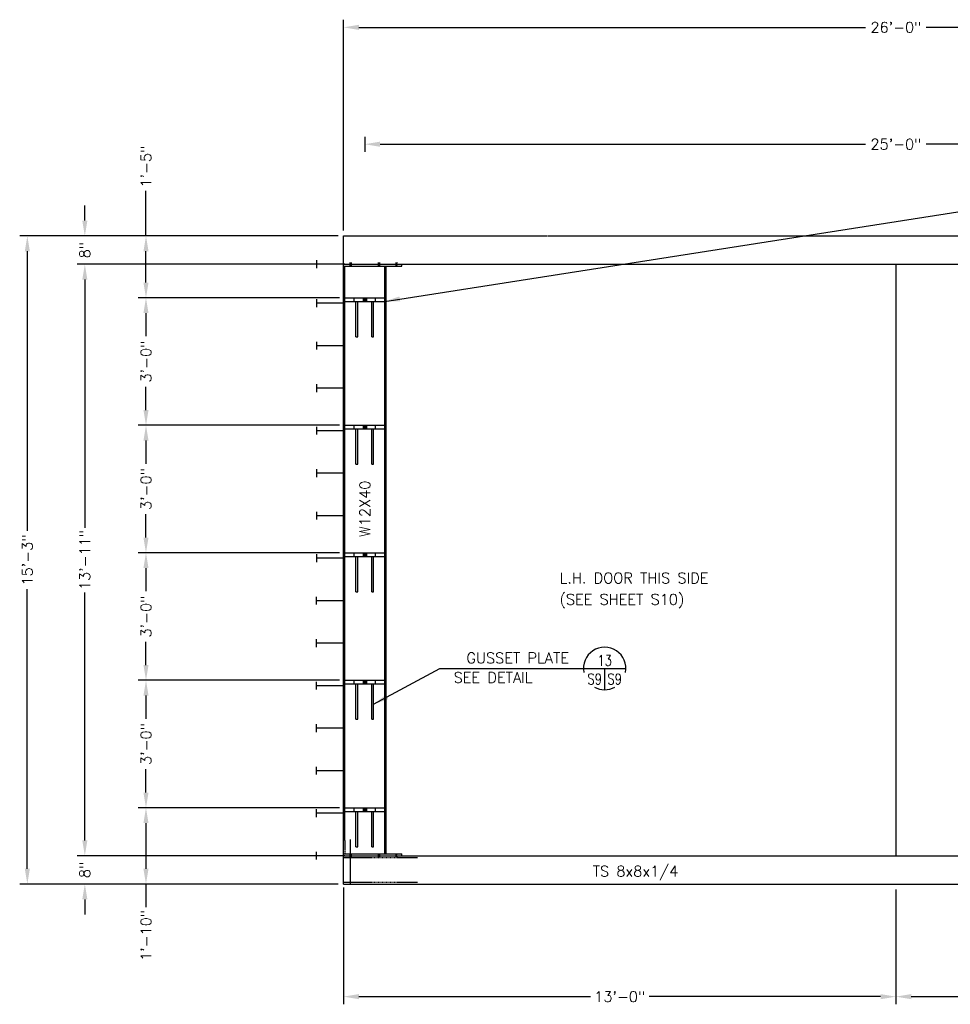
# Model space of a CAD drawing. Header units: feet. Extents: x 2874 to 4198, y -2126 to 3248.
# Tile 3 of 6: x 2874 to 3137, y 2970 to 3248. Entities that reach past the tile are written whole.
import ezdxf
from ezdxf.enums import TextEntityAlignment as Align

# ---------------------------------------------------------------- set-up
doc = ezdxf.new("R2010")
doc.units = ezdxf.units.FT
doc.header["$MEASUREMENT"] = 0
doc.linetypes.add('HIDDEN', pattern=[0.375, 0.25, -0.125])
doc.layers.get('0').update_dxf_attribs({"linetype": 'CONTINUOUS'})
doc.layers.get('DEFPOINTS').update_dxf_attribs({"linetype": 'CONTINUOUS'})
for name, color, linetype in [('COM-CALLOUT', 7, 'CONTINUOUS'), ('COM-DIMS', 2, 'CONTINUOUS'), ('S-ANNO-TEXT-LW15', 2, 'CONTINUOUS'), ('S-DETL-LW15', 4, 'CONTINUOUS'), ('S-DETL-LW15-HIDD', 4, 'HIDDEN')]:
    doc.layers.add(name, color=color, linetype=linetype)
doc.styles.add('SIMPLEX', font='simplex.shx')
doc.styles.add('TIGHT', font='SIMPLEX', dxfattribs={"width": 0.85})
doc.dimstyles.new('DIM', dxfattribs={"dimscale": 24, "dimtxt": 0.125, "dimasz": 0.18, "dimexe": 0.09, "dimexo": 0.0625, "dimgap": 0.05, "dimtad": 0, "dimdec": 0, "dimzin": 0, "dimdsep": 46, "dimlunit": 4, "dimtxsty": 'SIMPLEX', "dimcen": 0.09, "dimadec": 0, "dimazin": 0, "dimtfac": 1, "dimtdec": 0, "dimtofl": 0, "dimtmove": 0, "dimatfit": 3, "dimfxl": 0, "dimfrac": 1, "dimtolj": 1, "dimtzin": 0, "dimarcsym": 0})

# ---------------------------------------------------------------- blocks, each defined once
blk = doc.blocks.new('*D3')
at = {"layer": 'COM-DIMS', "color": 0, "lineweight": -2}
for p, q in [((2964.62, 3025.16), (2907.78, 3025.16)), ((2909.94, 3020.84), (2909.94, 3007.95)), ((2964.24, 3003.63), (2907.78, 3003.63)), ((2909.94, 3003.63), (2909.94, 2997.1))]:
    blk.add_line(p, q, dxfattribs=at)
at = {"layer": 'COM-DIMS', "color": 0}
for points in [[(2909.22, 3020.84), (2910.66, 3020.84), (2909.94, 3025.16)], [(2909.22, 3007.95), (2910.66, 3007.95), (2909.94, 3003.63)]]:
    blk.add_solid(points, dxfattribs=at)
at = {"layer": 'DEFPOINTS', "color": 0}
for p in [(2909.94, 3025.16), (2966.12, 3025.16), (2965.74, 3003.63)]:
    blk.add_point(p, dxfattribs=at)
at = {"layer": 'COM-DIMS', "color": 0, "insert": (2909.94, 2989.12), "char_height": 3, "attachment_point": 5, "rotation": 90, "style": 'SIMPLEX'}
blk.add_mtext('\\A1;1\'-10"', dxfattribs=at)
blk = doc.blocks.new('*D4')
at = {"layer": 'COM-DIMS', "color": 0, "lineweight": -2}
for p, q in [((2964.62, 3061.16), (2907.78, 3061.16)), ((2909.94, 3056.84), (2909.94, 3050.29)), ((2909.94, 3029.48), (2909.94, 3036.03)), ((2964.62, 3025.16), (2907.78, 3025.16))]:
    blk.add_line(p, q, dxfattribs=at)
at = {"layer": 'COM-DIMS', "color": 0}
for points in [[(2909.22, 3056.84), (2910.66, 3056.84), (2909.94, 3061.16)], [(2909.22, 3029.48), (2910.66, 3029.48), (2909.94, 3025.16)]]:
    blk.add_solid(points, dxfattribs=at)
at = {"layer": 'DEFPOINTS', "color": 0}
for p in [(2909.94, 3061.16), (2966.12, 3061.16), (2966.12, 3025.16)]:
    blk.add_point(p, dxfattribs=at)
at = {"layer": 'COM-DIMS', "color": 0, "insert": (2909.94, 3043.16), "char_height": 3, "attachment_point": 5, "rotation": 90, "style": 'SIMPLEX'}
blk.add_mtext('\\A1;3\'-0"', dxfattribs=at)
blk = doc.blocks.new('*D5')
at = {"layer": 'COM-DIMS', "color": 0, "lineweight": -2}
for p, q in [((2964.62, 3097.16), (2907.78, 3097.16)), ((2909.94, 3092.84), (2909.94, 3086.29)), ((2909.94, 3065.48), (2909.94, 3072.03)), ((2964.62, 3061.16), (2907.78, 3061.16))]:
    blk.add_line(p, q, dxfattribs=at)
at = {"layer": 'COM-DIMS', "color": 0}
for points in [[(2909.22, 3092.84), (2910.66, 3092.84), (2909.94, 3097.16)], [(2909.22, 3065.48), (2910.66, 3065.48), (2909.94, 3061.16)]]:
    blk.add_solid(points, dxfattribs=at)
at = {"layer": 'DEFPOINTS', "color": 0}
for p in [(2909.94, 3097.16), (2966.12, 3097.16), (2966.12, 3061.16)]:
    blk.add_point(p, dxfattribs=at)
at = {"layer": 'COM-DIMS', "color": 0, "insert": (2909.94, 3079.16), "char_height": 3, "attachment_point": 5, "rotation": 90, "style": 'SIMPLEX'}
blk.add_mtext('\\A1;3\'-0"', dxfattribs=at)
blk = doc.blocks.new('*D6')
at = {"layer": 'COM-DIMS', "color": 0, "lineweight": -2}
for p, q in [((2964.62, 3133.16), (2907.78, 3133.16)), ((2909.94, 3128.84), (2909.94, 3122.29)), ((2909.94, 3101.48), (2909.94, 3108.03)), ((2964.62, 3097.16), (2907.78, 3097.16))]:
    blk.add_line(p, q, dxfattribs=at)
at = {"layer": 'COM-DIMS', "color": 0}
for points in [[(2909.22, 3128.84), (2910.66, 3128.84), (2909.94, 3133.16)], [(2909.22, 3101.48), (2910.66, 3101.48), (2909.94, 3097.16)]]:
    blk.add_solid(points, dxfattribs=at)
at = {"layer": 'DEFPOINTS', "color": 0}
for p in [(2909.94, 3133.16), (2966.12, 3133.16), (2966.12, 3097.16)]:
    blk.add_point(p, dxfattribs=at)
at = {"layer": 'COM-DIMS', "color": 0, "insert": (2909.94, 3115.16), "char_height": 3, "attachment_point": 5, "rotation": 90, "style": 'SIMPLEX'}
blk.add_mtext('\\A1;3\'-0"', dxfattribs=at)
blk = doc.blocks.new('*D7')
at = {"layer": 'COM-DIMS', "color": 0, "lineweight": -2}
for p, q in [((2964.62, 3169.16), (2907.78, 3169.16)), ((2909.94, 3164.84), (2909.94, 3158.29)), ((2909.94, 3137.48), (2909.94, 3144.03)), ((2964.62, 3133.16), (2907.78, 3133.16))]:
    blk.add_line(p, q, dxfattribs=at)
at = {"layer": 'COM-DIMS', "color": 0}
for points in [[(2909.22, 3164.84), (2910.66, 3164.84), (2909.94, 3169.16)], [(2909.22, 3137.48), (2910.66, 3137.48), (2909.94, 3133.16)]]:
    blk.add_solid(points, dxfattribs=at)
at = {"layer": 'DEFPOINTS', "color": 0}
for p in [(2909.94, 3169.16), (2966.12, 3169.16), (2966.12, 3133.16)]:
    blk.add_point(p, dxfattribs=at)
at = {"layer": 'COM-DIMS', "color": 0, "insert": (2909.94, 3151.16), "char_height": 3, "attachment_point": 5, "rotation": 90, "style": 'SIMPLEX'}
blk.add_mtext('\\A1;3\'-0"', dxfattribs=at)
blk = doc.blocks.new('*D8')
at = {"layer": 'COM-DIMS', "color": 0, "lineweight": -2}
for p, q in [((2908.44, 3178.63), (2890.51, 3178.63)), ((2892.67, 3174.31), (2892.67, 3104.26)), ((2892.67, 3015.95), (2892.67, 3086)), ((2908.44, 3011.63), (2890.51, 3011.63))]:
    blk.add_line(p, q, dxfattribs=at)
at = {"layer": 'COM-DIMS', "color": 0}
for points in [[(2891.95, 3174.31), (2893.39, 3174.31), (2892.67, 3178.63)], [(2891.95, 3015.95), (2893.39, 3015.95), (2892.67, 3011.63)]]:
    blk.add_solid(points, dxfattribs=at)
at = {"layer": 'DEFPOINTS', "color": 0}
for p in [(2909.94, 3178.63), (2892.67, 3011.63), (2909.94, 3011.63)]:
    blk.add_point(p, dxfattribs=at)
at = {"layer": 'COM-DIMS', "color": 0, "insert": (2892.67, 3095.13), "char_height": 3, "attachment_point": 5, "rotation": 90, "style": 'SIMPLEX'}
blk.add_mtext('\\A1;13\'-11"', dxfattribs=at)
blk = doc.blocks.new('*D9')
at = {"layer": 'COM-DIMS', "color": 0, "lineweight": -2}
for p, q in [((2892.67, 3015.95), (2892.67, 3020.27)), ((2964.24, 3011.63), (2890.51, 3011.63)), ((2964.24, 3003.63), (2890.51, 3003.63)), ((2892.67, 2999.31), (2892.67, 2994.99))]:
    blk.add_line(p, q, dxfattribs=at)
at = {"layer": 'COM-DIMS', "color": 0}
for points in [[(2891.95, 3015.95), (2893.39, 3015.95), (2892.67, 3011.63)], [(2891.95, 2999.31), (2893.39, 2999.31), (2892.67, 3003.63)]]:
    blk.add_solid(points, dxfattribs=at)
at = {"layer": 'DEFPOINTS', "color": 0}
for p in [(2965.74, 3011.63), (2892.67, 3003.63), (2965.74, 3003.63)]:
    blk.add_point(p, dxfattribs=at)
at = {"layer": 'COM-DIMS', "color": 0, "insert": (2892.67, 3007.63), "char_height": 3, "attachment_point": 5, "rotation": 90, "style": 'SIMPLEX'}
blk.add_mtext('\\A1;8"', dxfattribs=at)
blk = doc.blocks.new('*D10')
at = {"layer": 'COM-DIMS', "color": 0, "lineweight": -2}
for p, q in [((2892.67, 3190.95), (2892.67, 3195.27)), ((2964.24, 3186.63), (2890.51, 3186.63)), ((2964.24, 3178.63), (2890.51, 3178.63)), ((2892.67, 3174.31), (2892.67, 3169.99))]:
    blk.add_line(p, q, dxfattribs=at)
at = {"layer": 'COM-DIMS', "color": 0}
for points in [[(2891.95, 3190.95), (2893.39, 3190.95), (2892.67, 3186.63)], [(2891.95, 3174.31), (2893.39, 3174.31), (2892.67, 3178.63)]]:
    blk.add_solid(points, dxfattribs=at)
at = {"layer": 'DEFPOINTS', "color": 0}
for p in [(2892.67, 3186.63), (2965.74, 3186.63), (2965.74, 3178.63)]:
    blk.add_point(p, dxfattribs=at)
at = {"layer": 'COM-DIMS', "color": 0, "insert": (2892.67, 3182.63), "char_height": 3, "attachment_point": 5, "rotation": 90, "style": 'SIMPLEX'}
blk.add_mtext('\\A1;8"', dxfattribs=at)
blk = doc.blocks.new('*D11')
at = {"layer": 'COM-DIMS', "color": 0, "lineweight": -2}
for p, q in [((2964.24, 3186.63), (2874.27, 3186.63)), ((2876.43, 3182.31), (2876.43, 3103.4)), ((2876.43, 3007.95), (2876.43, 3086.86)), ((2964.24, 3003.63), (2874.27, 3003.63))]:
    blk.add_line(p, q, dxfattribs=at)
at = {"layer": 'COM-DIMS', "color": 0}
for points in [[(2875.71, 3182.31), (2877.15, 3182.31), (2876.43, 3186.63)], [(2875.71, 3007.95), (2877.15, 3007.95), (2876.43, 3003.63)]]:
    blk.add_solid(points, dxfattribs=at)
at = {"layer": 'DEFPOINTS', "color": 0}
for p in [(2965.74, 3186.63), (2876.43, 3003.63), (2965.74, 3003.63)]:
    blk.add_point(p, dxfattribs=at)
at = {"layer": 'COM-DIMS', "color": 0, "insert": (2876.43, 3095.13), "char_height": 3, "attachment_point": 5, "rotation": 90, "style": 'SIMPLEX'}
blk.add_mtext('\\A1;15\'-3"', dxfattribs=at)
blk = doc.blocks.new('*D12')
at = {"layer": 'COM-DIMS', "color": 0, "lineweight": -2}
for p, q in [((2965.74, 3002.63), (2965.74, 2969.68)), ((3121.74, 3002.13), (3121.74, 2969.68)), ((2970.06, 2971.84), (3035.47, 2971.84)), ((3117.42, 2971.84), (3052.01, 2971.84))]:
    blk.add_line(p, q, dxfattribs=at)
at = {"layer": 'COM-DIMS', "color": 0}
for points in [[(2970.06, 2972.56), (2970.06, 2971.12), (2965.74, 2971.84)], [(3117.42, 2972.56), (3117.42, 2971.12), (3121.74, 2971.84)]]:
    blk.add_solid(points, dxfattribs=at)
at = {"layer": 'DEFPOINTS', "color": 0}
for p in [(2965.74, 3004.13), (3121.74, 3003.63), (3121.74, 2971.84)]:
    blk.add_point(p, dxfattribs=at)
at = {"layer": 'COM-DIMS', "color": 0, "insert": (3043.74, 2971.84), "char_height": 3, "attachment_point": 5, "style": 'SIMPLEX'}
blk.add_mtext('\\A1;13\'-0"', dxfattribs=at)
blk = doc.blocks.new('*D13')
at = {"layer": 'COM-DIMS', "color": 0, "lineweight": -2}
for p, q in [((3121.74, 3002.13), (3121.74, 2969.68)), ((3277.74, 3002.13), (3277.74, 2969.68)), ((3126.06, 2971.84), (3191.47, 2971.84)), ((3273.42, 2971.84), (3208.01, 2971.84))]:
    blk.add_line(p, q, dxfattribs=at)
at = {"layer": 'COM-DIMS', "color": 0}
for points in [[(3126.06, 2972.56), (3126.06, 2971.12), (3121.74, 2971.84)], [(3273.42, 2972.56), (3273.42, 2971.12), (3277.74, 2971.84)]]:
    blk.add_solid(points, dxfattribs=at)
at = {"layer": 'DEFPOINTS', "color": 0}
for p in [(3121.74, 3003.63), (3277.74, 3003.63), (3277.74, 2971.84)]:
    blk.add_point(p, dxfattribs=at)
at = {"layer": 'COM-DIMS', "color": 0, "insert": (3199.74, 2971.84), "char_height": 3, "attachment_point": 5, "style": 'SIMPLEX'}
blk.add_mtext('\\A1;13\'-0"', dxfattribs=at)
blk = doc.blocks.new('*D18')
at = {"layer": 'COM-DIMS', "color": 0, "lineweight": -2}
for p, q in [((2965.74, 3188.13), (2965.74, 3247.69)), ((3277.74, 3188.13), (3277.74, 3247.69)), ((2970.06, 3245.53), (3113.18, 3245.53)), ((3273.42, 3245.53), (3130.3, 3245.53))]:
    blk.add_line(p, q, dxfattribs=at)
at = {"layer": 'COM-DIMS', "color": 0}
for points in [[(2970.06, 3246.25), (2970.06, 3244.81), (2965.74, 3245.53)], [(3273.42, 3246.25), (3273.42, 3244.81), (3277.74, 3245.53)]]:
    blk.add_solid(points, dxfattribs=at)
at = {"layer": 'DEFPOINTS', "color": 0}
for p in [(3277.74, 3245.53), (2965.74, 3186.63), (3277.74, 3186.63)]:
    blk.add_point(p, dxfattribs=at)
at = {"layer": 'COM-DIMS', "color": 0, "insert": (3121.74, 3245.53), "char_height": 3, "attachment_point": 5, "style": 'SIMPLEX'}
blk.add_mtext('\\A1;26\'-0"', dxfattribs=at)
blk = doc.blocks.new('*D19')
at = {"layer": 'COM-DIMS', "color": 0, "lineweight": -2}
for p, q in [((2971.74, 3214.58), (2971.74, 3210.37)), ((3271.74, 3214.58), (3271.74, 3210.37)), ((2976.06, 3212.53), (3113.18, 3212.53)), ((3267.42, 3212.53), (3130.3, 3212.53))]:
    blk.add_line(p, q, dxfattribs=at)
at = {"layer": 'COM-DIMS', "color": 0}
for points in [[(2976.06, 3213.25), (2976.06, 3211.81), (2971.74, 3212.53)], [(3267.42, 3213.25), (3267.42, 3211.81), (3271.74, 3212.53)]]:
    blk.add_solid(points, dxfattribs=at)
at = {"layer": 'DEFPOINTS', "color": 0}
for p in [(2971.74, 3216.08), (3271.74, 3216.08), (3271.74, 3212.53)]:
    blk.add_point(p, dxfattribs=at)
at = {"layer": 'COM-DIMS', "color": 0, "insert": (3121.74, 3212.53), "char_height": 3, "attachment_point": 5, "style": 'SIMPLEX'}
blk.add_mtext('\\A1;25\'-0"', dxfattribs=at)
blk = doc.blocks.new('*D28')
at = {"layer": 'COM-DIMS', "color": 0, "lineweight": -2}
for p, q in [((2909.94, 3186.63), (2909.94, 3199.37)), ((2964.24, 3186.63), (2907.78, 3186.63)), ((2909.94, 3173.48), (2909.94, 3182.31)), ((2964.62, 3169.16), (2907.78, 3169.16))]:
    blk.add_line(p, q, dxfattribs=at)
at = {"layer": 'COM-DIMS', "color": 0}
for points in [[(2909.22, 3182.31), (2910.66, 3182.31), (2909.94, 3186.63)], [(2909.22, 3173.48), (2910.66, 3173.48), (2909.94, 3169.16)]]:
    blk.add_solid(points, dxfattribs=at)
at = {"layer": 'DEFPOINTS', "color": 0}
for p in [(2909.94, 3186.63), (2965.74, 3186.63), (2966.12, 3169.16)]:
    blk.add_point(p, dxfattribs=at)
at = {"layer": 'COM-DIMS', "color": 0, "insert": (2909.94, 3206.21), "char_height": 3, "attachment_point": 5, "rotation": 90, "style": 'SIMPLEX'}
blk.add_mtext('\\A1;1\'-5"', dxfattribs=at)
blk = doc.blocks.new('DETTAG')
at = {"linetype": 'Continuous'}
blk.add_line((-0.25, 0), (0.25, 0), dxfattribs=at)
blk.add_line((0, 0), (0, -0.25))
for start, end in [(349.193077, 190.806923), (241.044976, 298.955024)]:
    blk.add_arc((0, 0), 0.25, start, end)
at = {"style": 'TIGHT', "width": 0.8}
blk.add_attdef('NO', text='', height=0.125, dxfattribs=at).set_placement((0, 0.03125), align=Align.CENTER)
blk.add_attdef('FROM', text='', height=0.125, dxfattribs=at).set_placement((-0.03125, -0.1875), align=Align.RIGHT)
blk.add_attdef('TO', (0.03125, -0.1875), '', height=0.125, dxfattribs=at)

msp = doc.modelspace()

# ---------------------------------------------------------------- linework, layer by layer
at = {"layer": 'COM-CALLOUT'}
msp.add_line((2992.9085, 3064.51566, -0.00013), (3033.48152, 3064.51566, -0.00013), dxfattribs=at)
at = {"layer": 'S-ANNO-TEXT-LW15'}
msp.add_line((3121.74118, 3178.63235), (3121.74118, 3011.63235), dxfattribs=at)
at = {"layer": 'S-DETL-LW15', "linetype": 'Continuous'}
for p, q in [((2965.74118, 3003.63235), (2965.74118, 3186.63235)), ((2965.74118, 3186.63235), (3023.10618, 3186.63235)), ((3028.37618, 3186.63235), (3071.10618, 3186.63235)), ((3076.37618, 3186.63235), (3119.10618, 3186.63235)), ((3119.10618, 3186.63235), (3124.37618, 3186.63235)), ((3124.37618, 3186.63235), (3167.10618, 3186.63235)), ((2965.74118, 3178.63235), (3277.74118, 3178.63235)), ((2965.74118, 3178.13235), (2982.24118, 3178.13235)), ((2977.36618, 3012.16268), (2977.36618, 3178.13235)), ((2977.74118, 3012.16268), (2977.74118, 3178.13235)), ((2982.24118, 3178.13235), (2982.24118, 3178.63235)), ((2966.11618, 3015.93553), (2966.11618, 3173.89222)), ((2966.11618, 3169.16268), (2977.36618, 3169.16268)), ((2966.11618, 3168.16268), (2977.36618, 3168.16268)), ((2968.74118, 3168.16268), (2968.74118, 3169.16268)), ((2969.24118, 3158.16268), (2969.24118, 3168.16268)), ((2969.74118, 3158.16268), (2969.74118, 3168.16268)), ((2973.74118, 3158.16268), (2973.74118, 3168.16268)), ((2974.24118, 3158.16268), (2974.24118, 3168.16268)), ((2974.74118, 3168.16268), (2974.74118, 3169.16268)), ((2969.24118, 3158.16268), (2969.74118, 3158.16268)), ((2973.74118, 3158.16268), (2974.24118, 3158.16268)), ((2966.11618, 3133.16268), (2977.36618, 3133.16268)), ((2966.11618, 3132.16268), (2977.36618, 3132.16268)), ((2968.74118, 3132.16268), (2968.74118, 3133.16268)), ((2969.24118, 3122.16268), (2969.24118, 3132.16268)), ((2969.74118, 3122.16268), (2969.74118, 3132.16268)), ((2973.74118, 3122.16268), (2973.74118, 3132.16268)), ((2974.24118, 3122.16268), (2974.24118, 3132.16268)), ((2974.74118, 3132.16268), (2974.74118, 3133.16268)), ((2969.24118, 3122.16268), (2969.74118, 3122.16268)), ((2973.74118, 3122.16268), (2974.24118, 3122.16268)), ((2966.11618, 3097.16268), (2977.36618, 3097.16268)), ((2968.74118, 3096.16268), (2968.74118, 3097.16268)), ((2974.74118, 3096.16268), (2974.74118, 3097.16268)), ((2966.11618, 3096.16268), (2977.36618, 3096.16268)), ((2969.24118, 3086.16268), (2969.24118, 3096.16268)), ((2969.74118, 3086.16268), (2969.74118, 3096.16268)), ((2973.74118, 3086.16268), (2973.74118, 3096.16268)), ((2974.24118, 3086.16268), (2974.24118, 3096.16268)), ((2969.24118, 3086.16268), (2969.74118, 3086.16268)), ((2973.74118, 3086.16268), (2974.24118, 3086.16268)), ((2966.11618, 3061.16268), (2977.36618, 3061.16268)), ((2968.74118, 3060.16268), (2968.74118, 3061.16268)), ((2974.74118, 3060.16268), (2974.74118, 3061.16268)), ((2966.11618, 3060.16268), (2977.36618, 3060.16268)), ((2969.24118, 3050.16268), (2969.24118, 3060.16268)), ((2969.74118, 3050.16268), (2969.74118, 3060.16268)), ((2973.74118, 3050.16268), (2973.74118, 3060.16268)), ((2974.24118, 3050.16268), (2974.24118, 3060.16268)), ((2969.24118, 3050.16268), (2969.74118, 3050.16268)), ((2973.74118, 3050.16268), (2974.24118, 3050.16268)), ((2966.11618, 3025.16268), (2977.36618, 3025.16268)), ((2968.74118, 3024.16268), (2968.74118, 3025.16268)), ((2974.74118, 3024.16268), (2974.74118, 3025.16268)), ((2966.11618, 3024.16268), (2977.36618, 3024.16268)), ((2969.24118, 3014.16268), (2969.24118, 3024.16268)), ((2969.74118, 3014.16268), (2969.74118, 3024.16268)), ((2973.74118, 3014.16268), (2973.74118, 3024.16268)), ((2974.24118, 3014.16268), (2974.24118, 3024.16268)), ((2967.74118, 3003.63235), (2967.74118, 3016.17498)), ((2969.24118, 3014.16268), (2969.74118, 3014.16268)), ((2973.74118, 3014.16268), (2974.24118, 3014.16268)), ((2965.74118, 3012.16268), (2982.24118, 3012.16268)), ((2965.74118, 3011.63235), (3277.74118, 3011.63235)), ((2982.24118, 3011.63235), (2982.24118, 3012.16268)), ((2965.74118, 3003.63235), (3277.74118, 3003.63235))]:
    msp.add_line(p, q, dxfattribs=at)
at = {"layer": 'S-DETL-LW15'}
for p, q in [((2958.11618, 3179.76039), (2958.11618, 3177.53464)), ((2966.11618, 3178.64752), (2958.11618, 3178.64752)), ((2958.11618, 3168.76039), (2958.11618, 3166.53464)), ((2966.11618, 3167.64752), (2958.11618, 3167.64752)), ((2971.23337, 3169.16268), (2971.23337, 3168.16268)), ((2971.74118, 3169.16268), (2971.74118, 3168.16268)), ((2972.24899, 3169.16268), (2972.24899, 3168.16268)), ((2958.11618, 3156.76039), (2958.11618, 3154.53464)), ((2966.11618, 3155.64752), (2958.11618, 3155.64752)), ((2958.11618, 3144.76039), (2958.11618, 3142.53464)), ((2966.11618, 3143.64752), (2958.11618, 3143.64752)), ((2958.11618, 3132.76039), (2958.11618, 3130.53464)), ((2966.11618, 3131.64752), (2958.11618, 3131.64752)), ((2971.23337, 3133.16268), (2971.23337, 3132.16268)), ((2971.74118, 3133.16268), (2971.74118, 3132.16268)), ((2972.24899, 3133.16268), (2972.24899, 3132.16268)), ((2958.11618, 3120.76039), (2958.11618, 3118.53464)), ((2966.11618, 3119.64752), (2958.11618, 3119.64752)), ((2958.11618, 3108.76039), (2958.11618, 3106.53464)), ((2966.11618, 3107.64752), (2958.11618, 3107.64752)), ((2971.23337, 3097.16268), (2971.23337, 3096.16268)), ((2971.74118, 3097.16268), (2971.74118, 3096.16268)), ((2972.24899, 3097.16268), (2972.24899, 3096.16268)), ((2958.11618, 3096.76039), (2958.11618, 3094.53464)), ((2966.11618, 3095.64752), (2958.11618, 3095.64752)), ((2958.11618, 3082.53464), (2958.11618, 3084.76039)), ((2966.11618, 3083.64752), (2958.11618, 3083.64752)), ((2958.11618, 3070.53464), (2958.11618, 3072.76039)), ((2966.11618, 3071.64752), (2958.11618, 3071.64752)), ((2971.23337, 3061.16268), (2971.23337, 3060.16268)), ((2971.74118, 3061.16268), (2971.74118, 3060.16268)), ((2972.24899, 3061.16268), (2972.24899, 3060.16268)), ((2958.11618, 3058.53464), (2958.11618, 3060.76039)), ((2966.11618, 3059.64752), (2958.11618, 3059.64752)), ((2958.11618, 3046.53464), (2958.11618, 3048.76039)), ((2966.11618, 3047.64752), (2958.11618, 3047.64752)), ((2958.11618, 3034.53464), (2958.11618, 3036.76039)), ((2966.11618, 3035.64752), (2958.11618, 3035.64752)), ((2971.23337, 3025.16268), (2971.23337, 3024.16268)), ((2971.74118, 3025.16268), (2971.74118, 3024.16268)), ((2972.24899, 3025.16268), (2972.24899, 3024.16268)), ((2958.11618, 3022.53464), (2958.11618, 3024.76039)), ((2966.11618, 3023.64752), (2958.11618, 3023.64752)), ((2958.11618, 3010.53464), (2958.11618, 3012.76039)), ((2966.11618, 3011.64752), (2958.11618, 3011.64752))]:
    msp.add_line(p, q, dxfattribs=at)
at = {"layer": 'S-DETL-LW15', "linetype": 'Continuous'}
for points in [[(2968.14743, 3179.16268), (2968.14743, 3178.13235), (2967.33493, 3179.16268), (2967.33493, 3178.13235)], [(2967.33493, 3178.13235), (2968.14743, 3178.13235), (2968.14743, 3179.16268), (2968.14743, 3178.13235)], [(2968.14743, 3179.16268), (2967.33493, 3179.16268), (2967.33493, 3178.13235), (2968.14743, 3178.13235)], [(2967.33493, 3178.13235), (2968.14743, 3178.13235), (2968.14743, 3179.16268), (2967.33493, 3179.16268)], [(2975.33493, 3178.13235), (2975.33493, 3179.16268), (2976.14743, 3179.16268), (2976.14743, 3178.13235)], [(2976.14743, 3178.13235), (2975.33493, 3178.13235), (2975.33493, 3178.13235), (2975.33493, 3179.16268)], [(2975.33493, 3179.16268), (2976.14743, 3179.16268), (2976.14743, 3178.13235), (2975.33493, 3178.13235)], [(2980.33493, 3179.16268), (2981.14743, 3179.16268), (2980.33493, 3178.13235), (2981.14743, 3178.13235)], [(2981.14743, 3179.16268), (2981.14743, 3178.13235), (2980.33493, 3179.16268), (2981.14743, 3179.16268)], [(2980.33493, 3178.13235), (2980.33493, 3179.16268), (2981.14743, 3179.16268), (2981.14743, 3178.13235)], [(2967.33493, 3011.13235), (2968.14743, 3011.13235), (2968.14743, 3012.16268), (2967.33493, 3012.16268)], [(2968.14743, 3012.16268), (2967.33493, 3012.16268), (2967.33493, 3011.13235), (2968.14743, 3011.13235)], [(2967.33493, 3011.13235), (2968.14743, 3011.13235), (2968.14743, 3012.16268), (2968.14743, 3011.13235)], [(2968.14743, 3012.16268), (2968.14743, 3011.13235), (2967.33493, 3012.16268), (2967.33493, 3011.13235)], [(2975.33493, 3012.16268), (2976.14743, 3012.16268), (2976.14743, 3011.13235), (2975.33493, 3011.13235)], [(2976.14743, 3011.13235), (2975.33493, 3011.13235), (2975.33493, 3011.13235), (2975.33493, 3012.16268)], [(2975.33493, 3011.13235), (2975.33493, 3012.16268), (2976.14743, 3012.16268), (2976.14743, 3011.13235)], [(2980.33493, 3011.13235), (2980.33493, 3012.16268), (2981.14743, 3012.16268), (2981.14743, 3011.13235)], [(2981.14743, 3012.16268), (2981.14743, 3011.13235), (2980.33493, 3012.16268), (2981.14743, 3012.16268)], [(2980.33493, 3012.16268), (2981.14743, 3012.16268), (2980.33493, 3011.13235), (2981.14743, 3011.13235)]]:
    msp.add_solid(points, dxfattribs=at)
at = {"layer": 'S-DETL-LW15'}
for points in [[(2972.24899, 3169.16268), (2971.23337, 3169.16268), (2972.24899, 3168.16268), (2971.23337, 3168.16268)], [(2972.24899, 3133.16268), (2971.23337, 3133.16268), (2972.24899, 3132.16268), (2971.23337, 3132.16268)], [(2972.24899, 3097.16268), (2971.23337, 3097.16268), (2972.24899, 3096.16268), (2971.23337, 3096.16268)], [(2972.24899, 3061.16268), (2971.23337, 3061.16268), (2972.24899, 3060.16268), (2971.23337, 3060.16268)], [(2972.24899, 3025.16268), (2971.23337, 3025.16268), (2972.24899, 3024.16268), (2971.23337, 3024.16268)]]:
    msp.add_solid(points, dxfattribs=at)
at = {"layer": 'S-DETL-LW15-HIDD'}
for p, q in [((3023.10618, 3186.63235), (3028.37618, 3186.63235)), ((3071.10618, 3186.63235), (3076.37618, 3186.63235)), ((2966.11618, 3173.89222), (2966.11618, 3178.13235)), ((2966.11618, 3015.93553), (2966.11618, 3012.16268)), ((2965.74118, 3011.13235), (2986.74118, 3011.13235)), ((2965.74118, 3004.13235), (2986.74118, 3004.13235))]:
    msp.add_line(p, q, dxfattribs=at)

# ---------------------------------------------------------------- block references
at = {"layer": 'COM-CALLOUT', "xscale": 23.98720698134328, "yscale": 23.98720698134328, "zscale": 23.98720698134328}
msp.add_blockref('DETTAG', (3039.47833, 3064.51566, -0.00013), dxfattribs=at).add_auto_attribs({'NO': '13', 'FROM': 'S9', 'TO': 'S9'})

# ---------------------------------------------------------------- texts
at = {"layer": 'COM-CALLOUT', "style": 'SIMPLEX'}
msp.add_text('GUSSET PLATE', height=3.0048077, dxfattribs=at).set_placement((3029.4113, 3065.96638, -0.00013), align=Align.RIGHT)
msp.add_text('SEE DETAIL', height=3.004808, dxfattribs=at).set_placement((2996.83193, 3060.45571, -0.00013))
at = {"layer": 'COM-DIMS', "style": 'SIMPLEX'}
msp.add_text('W12X40', height=3, rotation=90, dxfattribs=at).set_placement((2973.26607, 3101.60385))
for s, p in [('L.H. DOOR THIS SIDE', (3026.74652, 3088.5393)), ('(SEE SHEET S10)', (3026.74652, 3082.51127))]:
    msp.add_text(s, height=3, dxfattribs=at).set_placement(p)
msp.add_text('TS 8x8x1/4', height=3, dxfattribs=at).set_placement((3060.27543, 3005.77732), align=Align.RIGHT)

# ---------------------------------------------------------------- dimensions: what is measured, and where the dimension line sits
at = {"layer": 'COM-DIMS'}
for base, p1, p2, text, picture, middle in [((3277.74118, 3245.5315), (2965.74118, 3186.63235), (3277.74118, 3186.63235), '26\'-0"', '*D18', (3121.74118, 3245.5315)), ((3271.74118, 3212.53312), (2971.74118, 3216.08479), (3271.74118, 3216.08479), '25\'-0"', '*D19', (3121.74118, 3212.53312)), ((3121.74118, 2971.83866), (2965.74118, 3004.13235), (3121.74118, 3003.63235), '13\'-0"', '*D12', (3043.74118, 2971.83866)), ((3277.74118, 2971.83866), (3121.74118, 3003.63235), (3277.74118, 3003.63235), '13\'-0"', '*D13', (3199.74118, 2971.83866))]:
    dim = msp.add_linear_dim(base=base, p1=p1, p2=p2, text=text, dimstyle='DIM', dxfattribs=at)
    dim.commit()
    dim.dimension.update_dxf_attribs({"geometry": picture, "text_midpoint": middle})
for base, p1, p2, picture, middle in [((2909.94336, 3186.63235), (2966.11618, 3169.16268), (2965.74118, 3186.63235), '*D28', (2909.94336, 3206.20871)), ((2909.94336, 3025.16268), (2965.74118, 3003.63235), (2966.11618, 3025.16268), '*D3', (2909.94336, 2989.11799))]:
    dim = msp.add_linear_dim(base=base, p1=p1, p2=p2, angle=90, dimstyle='DIM', dxfattribs=at)
    dim.commit()
    dim.dimension.update_dxf_attribs({"geometry": picture, "text_midpoint": middle, "dimtype": 160})
for base, p1, p2, picture, middle in [((2892.67496, 3186.63235), (2965.74118, 3178.63235), (2965.74118, 3186.63235), '*D10', (2892.67496, 3182.63235)), ((2876.43162, 3003.63235), (2965.74118, 3186.63235), (2965.74118, 3003.63235), '*D11', (2876.43162, 3095.13235)), ((2892.67496, 3011.63235), (2909.94336, 3178.63235), (2909.94336, 3011.63235), '*D8', (2892.67496, 3095.13235)), ((2892.67496, 3003.63235), (2965.74118, 3011.63235), (2965.74118, 3003.63235), '*D9', (2892.67496, 3007.63235))]:
    dim = msp.add_linear_dim(base=base, p1=p1, p2=p2, angle=90, dimstyle='DIM', dxfattribs=at)
    dim.commit()
    dim.dimension.update_dxf_attribs({"geometry": picture, "text_midpoint": middle})
for base, p1, p2, picture, middle in [((2909.94336, 3169.16268), (2966.11618, 3133.16268), (2966.11618, 3169.16268), '*D7', (2909.94336, 3151.16268)), ((2909.94336, 3133.16268), (2966.11618, 3097.16268), (2966.11618, 3133.16268), '*D6', (2909.94336, 3115.16268)), ((2909.94336, 3097.16268), (2966.11618, 3061.16268), (2966.11618, 3097.16268), '*D5', (2909.94336, 3079.16268)), ((2909.94336, 3061.16268), (2966.11618, 3025.16268), (2966.11618, 3061.16268), '*D4', (2909.94336, 3043.16268))]:
    dim = msp.add_linear_dim(base=base, p1=p1, p2=p2, angle=90, text='3\'-0"', dimstyle='DIM', dxfattribs=at)
    dim.commit()
    dim.dimension.update_dxf_attribs({"geometry": picture, "text_midpoint": middle})

# ---------------------------------------------------------------- leaders
at = {"layer": 'COM-CALLOUT'}
msp.add_leader([(2974.24118, 3054.38704), (2992.9085, 3064.51566)], dimstyle='DIM', dxfattribs=at)
at = {"layer": 'COM-DIMS'}
msp.add_leader([(2977.36618, 3168.16268), (3295.33322, 3217.87235), (3300.33603, 3217.87235)], dimstyle='DIM', dxfattribs=at)

doc.saveas('drawing.dxf')
